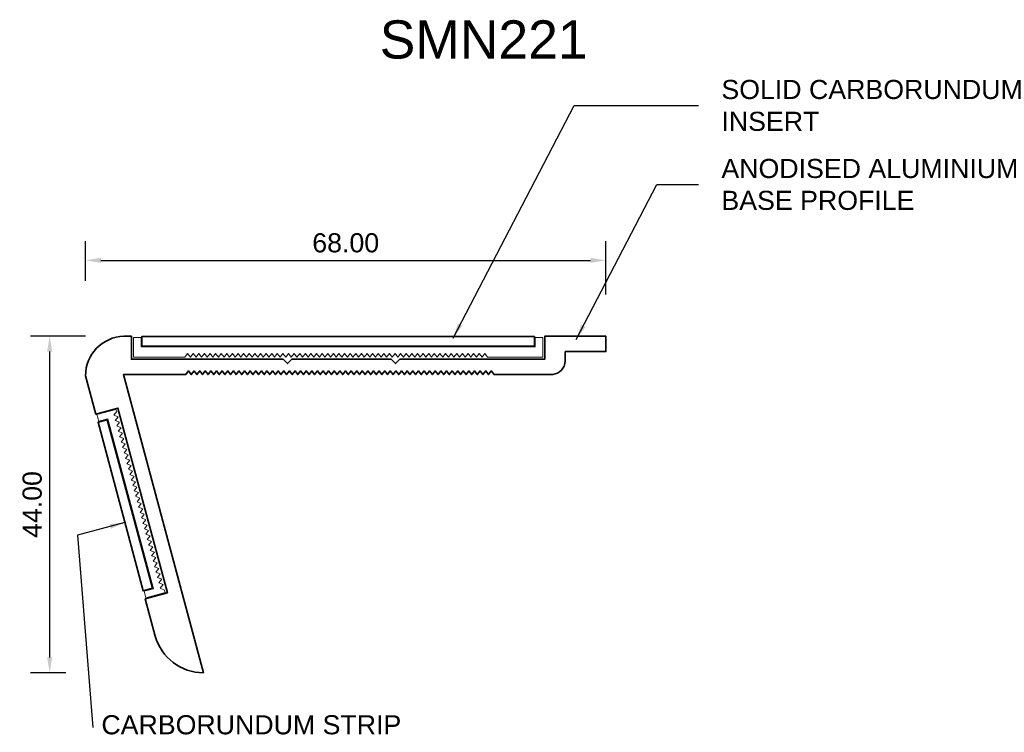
# Model space of a CAD drawing. Header units: millimetres. Extents: x -14 to 115, y -47 to 46.
import ezdxf

# ---------------------------------------------------------------- set-up
doc = ezdxf.new("R2010")
doc.units = ezdxf.units.MM
for name, color, linetype, lineweight in [('FS-DETAIL', 3, 'Continuous', 35), ('FS-DETAIL-THIN', 8, 'Continuous', 18), ('FS-DIM', 14, 'Continuous', 15), ('FS-TEXT', 7, 'Continuous', 25)]:
    doc.layers.add(name, color=color, linetype=linetype, lineweight=lineweight)
doc.styles.add('Arial', font='arial.ttf', dxfattribs={"height": 2.5})
doc.dimstyles.new('Diagonal_2.5mm Arial', dxfattribs={"dimtxt": 2.5, "dimasz": 2, "dimexe": 2.5, "dimexo": 5, "dimgap": 1, "dimtad": 1, "dimzin": 0, "dimdsep": 46, "dimtxsty": 'Arial', "dimcen": 2, "dimdle": 4, "dimclrd": 256, "dimclre": 256, "dimclrt": 50, "dimaunit": 1, "dimadec": 0, "dimazin": 0, "dimtfac": 1, "dimtix": 1, "dimtmove": 2, "dimatfit": 3, "dimfxl": 1, "dimtvp": 1, "dimtolj": 1, "dimtzin": 0, "dimarcsym": 0})
doc.dimstyles.new('Diagonal_2.5mm Arial$7', dxfattribs={"dimtxt": 2.5, "dimasz": 2, "dimexe": 2.5, "dimexo": 5, "dimgap": 1, "dimtad": 0, "dimzin": 0, "dimdsep": 46, "dimtxsty": 'Arial', "dimcen": 2, "dimdle": 4, "dimclrd": 1, "dimclre": 256, "dimclrt": 7, "dimaunit": 1, "dimadec": 0, "dimazin": 0, "dimtfac": 1, "dimtix": 1, "dimtmove": 2, "dimatfit": 3, "dimfxl": 1, "dimtvp": 1, "dimtolj": 1, "dimtzin": 0, "dimarcsym": 0})

# ---------------------------------------------------------------- blocks, each defined once
blk = doc.blocks.new('*D0')
at = {"layer": 'Defpoints', "color": 0, "transparency": 16777216}
for p in [(63.04, 14.93), (-4.96, 7.26), (63.04, 5.47)]:
    blk.add_point(p, dxfattribs=at)
at = {"layer": 'FS-DIM', "lineweight": -2, "transparency": 16777216}
for p, q in [((-4.96, 12.26), (-4.96, 17.43)), ((63.04, 10.47), (63.04, 17.43)), ((-2.96, 14.93), (61.04, 14.93))]:
    blk.add_line(p, q, dxfattribs=at)
at = {"layer": 'FS-DIM', "transparency": 16777216}
for points in [[(-2.96, 15.27), (-2.96, 14.6), (-4.96, 14.93)], [(61.04, 15.27), (61.04, 14.6), (63.04, 14.93)]]:
    blk.add_solid(points, dxfattribs=at)
at = {"layer": 'FS-DIM', "color": 50, "transparency": 16777216, "insert": (29.04, 17.21), "char_height": 2.5, "attachment_point": 5, "style": 'Arial'}
blk.add_mtext('\\A1;68.00', dxfattribs=at)
blk = doc.blocks.new('*D1')
at = {"layer": 'Defpoints', "color": 0, "transparency": 16777216}
for p in [(0.04, 5), (-9.65, -39), (-2.55, -39)]:
    blk.add_point(p, dxfattribs=at)
at = {"layer": 'FS-DIM', "lineweight": -2, "transparency": 16777216}
for p, q in [((-4.96, 5), (-12.15, 5)), ((-9.65, 3), (-9.65, -37)), ((-7.55, -39), (-12.15, -39))]:
    blk.add_line(p, q, dxfattribs=at)
at = {"layer": 'FS-DIM', "transparency": 16777216}
for points in [[(-9.98, 3), (-9.31, 3), (-9.65, 5)], [(-9.98, -37), (-9.31, -37), (-9.65, -39)]]:
    blk.add_solid(points, dxfattribs=at)
at = {"layer": 'FS-DIM', "color": 50, "transparency": 16777216, "insert": (-11.92, -17), "char_height": 2.5, "attachment_point": 5, "rotation": 90, "style": 'Arial'}
blk.add_mtext('\\A1;44.00', dxfattribs=at)
blk = doc.blocks.new('SMN221')
at = {"layer": 'FS-DETAIL'}
for p, q in [((27.8, 2.14), (27.8, 2.14)), ((29.28, 0.26), (29.28, 0.26))]:
    blk.add_line(p, q, dxfattribs=at)
blk.add_lwpolyline([(9.23, 0.48), (9.59, 0), (9.96, 0.48), (10.33, 0), (10.69, 0.48), (11.06, 0), (11.42, 0.48), (11.79, 0), (12.16, 0.48), (12.52, 0), (12.89, 0.48), (13.26, 0), (13.62, 0.48), (13.99, 0), (14.36, 0.48), (14.72, 0), (15.09, 0.48), (15.46, 0), (15.82, 0.48), (16.19, 0), (16.55, 0.48), (16.92, 0), (17.29, 0.48), (17.65, 0), (18.02, 0.48), (18.39, 0), (18.75, 0.48), (19.12, 0), (19.49, 0.48), (19.85, 0), (20.22, 0.48), (20.58, 0), (20.95, 0.48), (21.32, 0), (21.68, 0.48), (22.05, 0), (22.42, 0.48), (22.78, 0), (23.15, 0.48), (23.52, 0), (23.88, 0.48), (24.25, 0), (24.62, 0.48), (24.98, 0), (25.35, 0.48), (25.71, 0), (26.08, 0.48), (26.45, 0), (26.81, 0.48), (27.18, 0), (27.55, 0.48), (27.91, 0), (28.28, 0.48), (28.65, 0), (29.01, 0.48), (29.38, 0), (29.38, 0), (29.74, 0.48), (30.11, 0), (30.48, 0.48), (30.84, 0), (31.21, 0.48), (31.58, 0), (31.94, 0.48), (32.31, 0), (32.68, 0.48), (33.04, 0), (33.41, 0.48), (33.78, 0), (34.14, 0.48), (34.51, 0), (34.87, 0.48), (35.24, 0), (35.61, 0.48), (35.97, 0), (36.34, 0.48), (36.71, 0), (37.07, 0.48), (37.44, 0), (37.81, 0.48), (38.17, 0), (38.54, 0.48), (38.9, 0), (39.27, 0.48), (39.64, 0), (40, 0.48), (40.37, 0), (40.74, 0.48), (41.1, 0), (41.47, 0.48), (41.84, 0), (42.2, 0.48), (42.57, 0), (42.94, 0.48), (43.3, 0), (43.67, 0.48), (44.03, 0), (44.4, 0.48), (44.77, 0), (45.13, 0.48), (45.5, 0), (45.87, 0.48), (46.23, 0), (46.6, 0.48), (46.97, 0), (47.33, 0.48), (47.7, 0), (48.06, 0.48), (48.43, 0), (56.09, 0, 0.363366), (57.72, 1.75), (57.72, 3), (63.04, 3), (63.04, 5), (55.04, 5), (55.04, 2), (36.09, 2), (35.53, 1.44), (34.97, 2), (21.99, 2), (21.43, 1.44), (20.87, 2), (1.04, 2), (1.04, 5), (0.04, 5, 0.407474), (-4.96, -0.16), (-3.62, -5.18), (-0.72, -4.4), (5.75, -28.55), (2.85, -29.33), (4.16, -34.2, 0.338379), (10.45, -39), (0, 0), (8.13, 0), (8.49, 0.48), (8.86, 0)], format="xyb", close=True, dxfattribs=at)
at = {"layer": 'FS-DETAIL', "flags": 128}
blk.add_lwpolyline([(53.69, 4.97), (2.39, 4.97), (2.39, 3.72), (53.69, 3.72)], close=True, dxfattribs=at)
at = {"layer": 'FS-DETAIL'}
blk.add_lwpolyline([(3.78, -27.94), (-2.13, -5.92), (-3.33, -6.24), (2.57, -28.27)], close=True, dxfattribs=at)
at = {"layer": 'FS-DETAIL-THIN'}
blk.add_lwpolyline([(47.58, 2.25), (54.79, 2.25), (54.79, 4.85), (53.79, 4.85), (53.79, 3.62), (2.29, 3.62), (2.29, 4.85), (1.29, 4.85), (1.29, 2.25), (8.01, 2.25), (8.38, 2.73), (8.74, 2.25), (9.11, 2.73), (9.48, 2.25), (9.84, 2.73), (10.21, 2.25), (10.58, 2.73), (10.94, 2.25), (11.31, 2.73), (11.67, 2.25), (12.04, 2.73), (12.41, 2.25), (12.77, 2.73), (13.14, 2.25), (13.51, 2.73), (13.87, 2.25), (14.24, 2.73), (14.61, 2.25), (14.97, 2.73), (15.34, 2.25), (15.7, 2.73), (16.07, 2.25), (16.44, 2.73), (16.8, 2.25), (17.17, 2.73), (17.54, 2.25), (17.9, 2.73), (18.27, 2.25), (18.64, 2.73), (19, 2.25), (19.37, 2.73), (19.74, 2.25), (20.1, 2.73), (20.47, 2.25), (20.83, 2.73), (21.2, 2.25), (21.57, 2.73), (21.93, 2.25), (22.3, 2.73), (22.67, 2.25), (23.03, 2.73), (23.4, 2.25), (23.77, 2.73), (24.13, 2.25), (24.5, 2.73), (24.86, 2.25), (25.23, 2.73), (25.6, 2.25), (25.96, 2.73), (26.33, 2.25), (26.7, 2.73), (27.06, 2.25), (27.43, 2.73), (27.8, 2.25), (28.16, 2.73), (28.53, 2.25), (28.9, 2.73), (29.26, 2.25), (29.63, 2.73), (29.99, 2.25), (30.36, 2.73), (30.73, 2.25), (31.09, 2.73), (31.46, 2.25), (31.83, 2.73), (32.19, 2.25), (32.56, 2.73), (32.93, 2.25), (33.29, 2.73), (33.66, 2.25), (34.02, 2.73), (34.39, 2.25), (34.76, 2.73), (35.12, 2.25), (35.49, 2.73), (35.86, 2.25), (36.22, 2.73), (36.59, 2.25), (36.96, 2.73), (37.32, 2.25), (37.69, 2.73), (38.06, 2.25), (38.42, 2.73), (38.79, 2.25), (39.15, 2.73), (39.52, 2.25), (39.89, 2.73), (40.25, 2.25), (40.62, 2.73), (40.99, 2.25), (41.35, 2.73), (41.72, 2.25), (42.09, 2.73), (42.45, 2.25), (42.82, 2.73), (43.18, 2.25), (43.55, 2.73), (43.92, 2.25), (44.28, 2.73), (44.65, 2.25), (45.02, 2.73), (45.38, 2.25), (45.75, 2.73), (46.12, 2.25), (46.48, 2.73), (46.85, 2.25), (47.22, 2.73), (47.58, 2.25)], dxfattribs=at)
blk.add_lwpolyline([(-0.99, -4.58), (-3.5, -5.25), (-3.24, -6.12), (-2.05, -5.8), (3.9, -28.01), (2.71, -28.33), (2.94, -29.2), (5.46, -28.53), (5.37, -28.19), (4.81, -27.96), (5.18, -27.48), (4.62, -27.25), (4.99, -26.77), (4.43, -26.54), (4.8, -26.07), (4.24, -25.84), (4.61, -25.36), (4.05, -25.13), (4.42, -24.65), (3.86, -24.42), (4.23, -23.94), (3.67, -23.71), (4.04, -23.24), (3.48, -23), (3.85, -22.53), (3.29, -22.3), (3.66, -21.82), (3.1, -21.59), (3.47, -21.11), (2.91, -20.88), (3.28, -20.4), (2.73, -20.17), (3.09, -19.7), (2.54, -19.47), (2.9, -18.99), (2.35, -18.76), (2.71, -18.28), (2.16, -18.05), (2.52, -17.57), (1.97, -17.34), (2.33, -16.86), (1.78, -16.63), (2.14, -16.16), (1.59, -15.93), (1.95, -15.45), (1.4, -15.22), (1.76, -14.74), (1.21, -14.51), (1.57, -14.03), (1.02, -13.8), (1.38, -13.33), (0.83, -13.09), (1.19, -12.62), (0.64, -12.39), (1, -11.91), (0.45, -11.68), (0.81, -11.2), (0.26, -10.97), (0.62, -10.49), (0.07, -10.26), (0.43, -9.79), (-0.12, -9.56), (0.24, -9.08), (-0.31, -8.85), (0.05, -8.37), (-0.5, -8.14), (-0.14, -7.66), (-0.69, -7.43), (-0.32, -6.96), (-0.88, -6.72), (-0.51, -6.25), (-1.07, -6.02), (-0.7, -5.54), (-1.26, -5.31), (-0.89, -4.83)], close=True, dxfattribs=at)

msp = doc.modelspace()

# ---------------------------------------------------------------- block references
msp.add_blockref('SMN221', (0, 0))

# ---------------------------------------------------------------- texts
at = {"layer": 'FS-TEXT', "color": 7, "insert": (33.48, 46.32), "char_height": 5, "width": 31.8, "attachment_point": 1, "line_spacing_factor": 0.938532, "style": 'Arial', "bg_fill": 3, "box_fill_scale": 1.25, "bg_fill_color": 0, "bg_fill_transparency": 0}
msp.add_mtext('SMN221', dxfattribs=at)
at = {"layer": 'FS-TEXT', "color": 7, "char_height": 2.5, "attachment_point": 4, "style": 'Arial'}
for s, insert in [('SOLID CARBORUNDUM\\PINSERT', (78.133, 35.179)), ('ANODISED ALUMINIUM \\PBASE PROFILE', (78.133, 24.844)), ('CARBORUNDUM STRIP', (-2.887, -45.825))]:
    msp.add_mtext(s, dxfattribs=dict(at, insert=insert))

# ---------------------------------------------------------------- dimensions: what is measured, and where the dimension line sits
at = {"layer": 'FS-DIM'}
dim = msp.add_linear_dim(base=(63.044, 14.933), p1=(-4.956, 7.263), p2=(63.044, 5.473), dimstyle='Diagonal_2.5mm Arial', dxfattribs=at)
dim.commit()
dim.dimension.update_dxf_attribs({"geometry": '*D0', "text_midpoint": (29.044, 17.209)})
dim = msp.add_linear_dim(base=(-9.647, -39.001), p1=(0.044, 5), p2=(-2.55, -39.001), angle=90, dimstyle='Diagonal_2.5mm Arial', dxfattribs=at)
dim.commit()
dim.dimension.update_dxf_attribs({"geometry": '*D1', "text_midpoint": (-11.923, -17.001)})

# ---------------------------------------------------------------- leaders
at = {"layer": 'FS-TEXT', "annotation_type": 0, "has_hookline": 1, "hookline_direction": 0}
for points, text_width in [([(43.074, 4.744), (58.893, 35.179), (75.133, 35.179)], 38.97), ([(59.168, 4.596), (69.693, 24.844), (75.133, 24.844)], 38.545)]:
    msp.add_leader(points, dimstyle='Diagonal_2.5mm Arial$7', override={"dimscale": 0}, dxfattribs=dict(at, text_width=text_width))
at = {"layer": 'FS-TEXT'}
msp.add_leader([(0.181, -19.356), (-6.002, -20.997), (-4.002, -46.163)], dimstyle='Diagonal_2.5mm Arial$7', override={"dimscale": 0}, dxfattribs=at)

doc.saveas('drawing.dxf')
